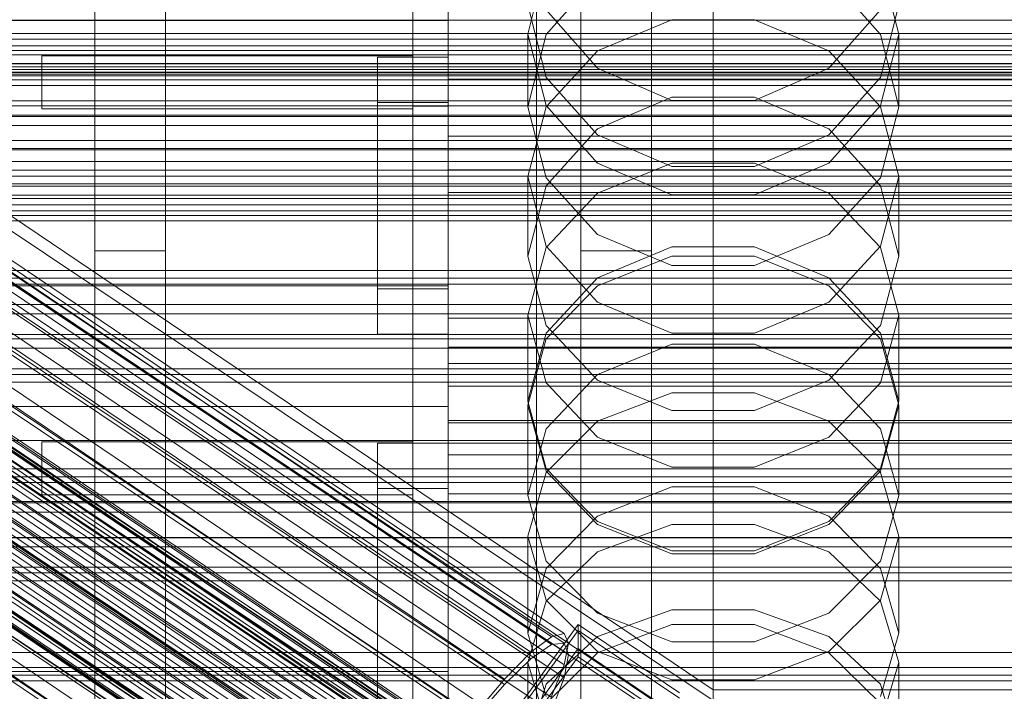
# Model space of a CAD drawing. Header units: millimetres. Extents: x -1970 to 61924, y -58230 to 6847.
# Tile 101 of 256: x -208 to -97, y -34520 to -34444. Entities that reach past the tile are written whole.
import ezdxf

# ---------------------------------------------------------------- set-up
doc = ezdxf.new("R2010")
doc.units = ezdxf.units.MM
for name, color, linetype, lineweight in [('COTAS_O', 1, 'Continuous', 0), ('COTAS_P', 1, 'Continuous', 0), ('frontal_briquetadora', 7, 'Continuous', 0), ('frontal_C01', 7, 'Continuous', 0), ('frontal_C02', 7, 'Continuous', 0), ('frontal_C03', 7, 'Continuous', 0), ('frontal_dosificador', 7, 'Continuous', 0), ('frontal_mezcladora', 7, 'Continuous', 0), ('frontal_secador', 7, 'Continuous', 0), ('frontal_tolva', 7, 'Continuous', 0)]:
    doc.layers.add(name, color=color, linetype=linetype, lineweight=lineweight)
doc.dimstyles.new('R19_100', dxfattribs={"dimtxt": 250, "dimasz": 150, "dimexe": 150, "dimexo": 80, "dimgap": 100, "dimtad": 1, "dimtih": 1, "dimtoh": 1, "dimdsep": 46, "dimcen": 0.09, "dimadec": 0, "dimazin": 0, "dimtfac": 1, "dimtdec": 4, "dimtofl": 0, "dimtmove": 0, "dimatfit": 3, "dimfxl": 1, "dimtolj": 1, "dimtzin": 0, "dimarcsym": 0})

# ---------------------------------------------------------------- blocks, each defined once
blk = doc.blocks.new('DIM_R26_43')
at = {"layer": 'COTAS_P'}
for p, q in [((-1750, -34600), (-1600, -34555)), ((2600, -34600), (2450, -34555)), ((-1750, -35500), (-1750, -34600)), ((-1750, -34600), (2600, -34600)), ((-1750, -34600), (-1600, -34645)), ((2600, -34600), (2450, -34645)), ((2600, -35500), (2600, -34600))]:
    blk.add_line(p, q, dxfattribs=at)
blk.add_text('4350 P', height=250, dxfattribs=at).set_placement((425, -34500))
blk = doc.blocks.new('DIM_R26_47')
at = {"layer": 'COTAS_P'}
for p, q in [((-850, -33400), (-150, -33400)), ((-150, -33400), (-195, -33550)), ((-150, -36000), (-150, -33400)), ((-150, -33400), (-105, -33550)), ((-150, -36000), (-195, -35850)), ((-150, -36000), (-105, -35850)), ((-850, -36000), (-150, -36000))]:
    blk.add_line(p, q, dxfattribs=at)
blk.add_text('2600 P', height=250, rotation=90, dxfattribs=at).set_placement((-250, -34700))
blk = doc.blocks.new('DIM_R26_48')
at = {"layer": 'COTAS_O'}
for p, q in [((-650, -33700), (50, -33700)), ((50, -33700), (5, -33850)), ((50, -34900), (50, -33700)), ((50, -33700), (95, -33850)), ((50, -34900), (5, -34750)), ((50, -34900), (95, -34750)), ((-650, -34900), (50, -34900))]:
    blk.add_line(p, q, dxfattribs=at)
blk.add_text('1200 O', height=250, rotation=90, dxfattribs=at).set_placement((-50, -34300))
blk = doc.blocks.new('DIM_R26_49')
at = {"layer": 'COTAS_O'}
for p, q in [((-650, -34200), (-500, -34155)), ((650, -34200), (500, -34155)), ((-650, -34900), (-650, -34200)), ((-650, -34200), (650, -34200)), ((-650, -34200), (-500, -34245)), ((650, -34200), (500, -34245)), ((650, -34900), (650, -34200))]:
    blk.add_line(p, q, dxfattribs=at)
blk.add_text('1300 O', height=250, dxfattribs=at).set_placement((0, -34100))
blk = doc.blocks.new('DIM_R26_54')
at = {"layer": 'COTAS_P'}
for p, q in [((-305, -34680), (395, -34680)), ((395, -34680), (350, -34830)), ((395, -36000), (395, -34680)), ((395, -34680), (440, -34830)), ((395, -36000), (350, -35850)), ((395, -36000), (440, -35850)), ((-305, -36000), (395, -36000))]:
    blk.add_line(p, q, dxfattribs=at)
blk.add_text('1320 P', height=250, rotation=90, dxfattribs=at).set_placement((295, -35340))

msp = doc.modelspace()

# ---------------------------------------------------------------- linework, layer by layer
at = {"layer": 'frontal_briquetadora'}
for p, q in [((-164, -34410.477), (-164, -34454.149)), ((-164, -34448.619), (-164, -34410.477)), ((-160, -34454.149), (-160, -34410.477)), ((-160, -34410.477), (-160, -34448.619)), ((-160, -34429.115), (-160, -34447.187)), ((-160, -34429.686), (-160, -34447.745)), ((-160, -34448.302), (-160, -34430.257)), ((-160, -34434.477), (-160, -34478.149)), ((-151, -34445.996), (-148.92, -34437.891)), ((-111.08, -34437.891), (-109, -34445.996)), ((-160, -34483.291), (-160, -34439.62)), ((-143.094, -34439.459), (-148.92, -34446.067)), ((-111.08, -34446.067), (-116.906, -34439.459)), ((-160, -34450.299), (-160, -34441.272)), ((-160, -34442.962), (-160, -34453.421)), ((-148.92, -34450.901), (-151, -34442.708)), ((-148.92, -34443.249), (-143.093, -34449.855)), ((-116.907, -34449.855), (-111.08, -34443.249)), ((-109, -34442.708), (-111.08, -34450.901)), ((-143.093, -34447.906), (-134.673, -34444.394)), ((-134.673, -34444.394), (-125.327, -34444.394)), ((-125.327, -34444.394), (-116.907, -34447.906)), ((-210, -34444.477), (-160, -34444.477)), ((-164, -34444.477), (-160, -34444.477)), ((-164, -34474.477), (-164, -34444.477)), ((-160, -34474.477), (-160, -34444.477)), ((-160, -34448.416), (-160, -34444.991)), ((-151, -34445.996), (-151, -34454.221)), ((-148.92, -34454.101), (-151, -34445.996)), ((-148.92, -34446.067), (-151, -34454.221)), ((-109, -34445.996), (-111.08, -34454.101)), ((-109, -34454.221), (-111.08, -34446.067)), ((-109, -34445.996), (-109, -34454.221)), ((-160, -34447.187), (-160, -34464.816)), ((-206, -34448.477), (-164, -34448.477)), ((-206, -34454.477), (-206, -34448.477)), ((-168, -34474.822), (-168, -34448.619)), ((-168, -34448.619), (-168, -34453.761)), ((-160, -34448.619), (-168, -34448.619)), ((-164, -34454.477), (-164, -34448.477)), ((-164, -34492.29), (-164, -34448.619)), ((-160, -34448.619), (-164, -34448.619)), ((-160, -34447.745), (-160, -34465.36)), ((-160, -34465.903), (-160, -34448.302)), ((-160, -34458.171), (-160, -34448.416)), ((-160, -34448.619), (-160, -34492.29)), ((-160, -34448.619), (-160, -34474.822)), ((-160, -34453.761), (-160, -34448.619)), ((-148.92, -34454.234), (-143.093, -34447.906)), ((-116.907, -34447.906), (-111.08, -34454.234)), ((-143.093, -34449.855), (-134.673, -34453.52)), ((-125.327, -34453.52), (-116.907, -34449.855)), ((-160, -34464.401), (-160, -34450.299)), ((-160, -34453.453), (-160, -34450.877)), ((-160, -34450.877), (-160, -34455.143)), ((-143.094, -34457.404), (-148.92, -34450.901)), ((-111.08, -34450.901), (-116.906, -34457.404)), ((-160, -34451.11), (-160, -34483.291)), ((200, -34451.11), (-160, -34451.11)), ((-160, -34451.11), (-160, -34457.538)), ((-134.674, -34453.127), (-143.094, -34456.734)), ((-125.326, -34453.127), (-134.674, -34453.127)), ((-116.906, -34456.734), (-125.326, -34453.127)), ((-168, -34453.761), (-168, -34479.964)), ((-168, -34453.761), (-160, -34453.761)), ((-164, -34454.149), (-164, -34674)), ((-164, -34492.29), (-164, -34454.149)), ((-164, -34454.149), (-160, -34454.149)), ((-160, -34453.421), (-160, -34468.481)), ((-160, -34462.48), (-160, -34453.453)), ((-160, -34479.964), (-160, -34453.761)), ((-160, -34674), (-160, -34454.149)), ((-160, -34454.149), (-160, -34492.29)), ((-151, -34454.221), (-148.92, -34462.278)), ((-151, -34462.125), (-148.92, -34454.234)), ((-143.093, -34460.601), (-148.92, -34454.101)), ((-134.673, -34453.52), (-125.327, -34453.52)), ((-111.08, -34454.101), (-116.907, -34460.601)), ((-111.08, -34462.278), (-109, -34454.221)), ((-111.08, -34454.234), (-109, -34462.125)), ((-206, -34454.477), (-164, -34454.477)), ((-160, -34455.143), (-160, -34465.602)), ((-160, -34489.719), (-160, -34457.538)), ((-160, -34457.538), (200, -34457.538)), ((-143.094, -34456.734), (-148.92, -34463.181)), ((-134.674, -34460.988), (-143.094, -34457.404)), ((-116.906, -34457.404), (-125.326, -34460.988)), ((-111.08, -34463.18), (-116.906, -34456.734)), ((-160, -34472.77), (-160, -34458.171)), ((-134.673, -34460.596), (-143.093, -34464.004)), ((-134.673, -34464.208), (-143.093, -34460.601)), ((-125.326, -34460.988), (-134.674, -34460.988)), ((-125.327, -34460.596), (-134.673, -34460.596)), ((-116.907, -34464.004), (-125.327, -34460.596)), ((-116.907, -34460.601), (-125.327, -34464.208)), ((-160, -34461.368), (-160, -34489.719)), ((200, -34461.368), (-160, -34461.368)), ((-160, -34461.368), (-160, -34463.94)), ((-151, -34462.125), (-151, -34471.125)), ((-151, -34462.125), (-148.92, -34470.016)), ((-111.08, -34470.016), (-109, -34462.125)), ((-109, -34462.125), (-109, -34471.125)), ((-160, -34476.582), (-160, -34462.48)), ((-148.92, -34463.181), (-151, -34471.125)), ((-148.92, -34462.278), (-143.094, -34468.668)), ((-116.906, -34468.668), (-111.08, -34462.278)), ((-109, -34471.125), (-111.08, -34463.18)), ((-160, -34492.29), (-160, -34463.94)), ((-160, -34463.94), (200, -34463.94)), ((-160, -34481.433), (-160, -34464.401)), ((-143.093, -34464.004), (-148.92, -34470.145)), ((-125.327, -34464.208), (-134.673, -34464.208)), ((-111.08, -34470.145), (-116.907, -34464.004)), ((-160, -34464.816), (-160, -34481.959)), ((-160, -34465.36), (-160, -34482.486)), ((-160, -34465.602), (-160, -34480.662)), ((-160, -34483.013), (-160, -34465.903)), ((-160, -34468.481), (-160, -34485.849)), ((-143.094, -34468.668), (-134.674, -34472.188)), ((-125.326, -34472.188), (-116.906, -34468.668)), ((-148.92, -34470.016), (-143.093, -34476.344)), ((-116.907, -34476.344), (-111.08, -34470.016)), ((-148.92, -34470.145), (-151, -34477.803)), ((-148.92, -34478.964), (-151, -34471.125)), ((-143.094, -34473.572), (-134.674, -34470.06)), ((-134.674, -34470.06), (-125.326, -34470.06)), ((-125.326, -34470.06), (-116.906, -34473.572)), ((-109, -34477.803), (-111.08, -34470.145)), ((-109, -34471.125), (-111.08, -34478.964)), ((-143.093, -34474.485), (-134.673, -34471.151)), ((-134.674, -34472.188), (-125.326, -34472.188)), ((-134.673, -34471.151), (-125.327, -34471.151)), ((-125.327, -34471.151), (-116.907, -34474.485)), ((-160, -34489.991), (-160, -34472.77)), ((-210, -34474.477), (-160, -34474.477)), ((-164, -34474.477), (-160, -34474.477)), ((-148.92, -34479.841), (-143.094, -34473.572)), ((-148.92, -34480.494), (-143.093, -34474.485)), ((-116.907, -34474.485), (-111.08, -34480.494)), ((-116.906, -34473.572), (-111.08, -34479.841)), ((-168, -34479.964), (-168, -34474.822)), ((-168, -34474.822), (-160, -34474.822)), ((-160, -34474.822), (-160, -34479.964)), ((-160, -34493.614), (-160, -34476.582)), ((-143.093, -34476.344), (-134.673, -34479.856)), ((-125.327, -34479.856), (-116.907, -34476.344)), ((-151, -34477.803), (-151, -34487.557)), ((-151, -34477.803), (-148.92, -34485.461)), ((-111.08, -34485.461), (-109, -34477.803)), ((-109, -34477.803), (-109, -34487.557)), ((-160, -34478.149), (-160, -34698)), ((200, -34478.149), (-160, -34478.149)), ((-160, -34478.149), (-160, -34483.291)), ((-168, -34479.964), (-160, -34479.964)), ((-151, -34487.557), (-148.92, -34479.841)), ((-143.094, -34485.172), (-148.92, -34478.964)), ((-134.673, -34479.856), (-125.327, -34479.856)), ((-111.08, -34478.964), (-116.906, -34485.172)), ((-111.08, -34479.841), (-109, -34487.557)), ((-160, -34480.662), (-160, -34498.03)), ((-151, -34487.986), (-148.92, -34480.494)), ((-134.674, -34481.091), (-143.094, -34484.534)), ((-125.326, -34481.091), (-134.674, -34481.091)), ((-116.906, -34484.534), (-125.326, -34481.091)), ((-111.08, -34480.494), (-109, -34487.986)), ((-160, -34481.433), (200, -34481.433)), ((-160, -34498.801), (-160, -34481.433)), ((-160, -34481.959), (-160, -34498.57)), ((-160, -34482.486), (-160, -34499.08)), ((-160, -34499.589), (-160, -34483.013)), ((-160, -34703.142), (-160, -34483.291)), ((-160, -34483.291), (200, -34483.291)), ((-160, -34483.291), (-160, -34691.652)), ((-160, -34483.291), (-160, -34489.719)), ((-143.094, -34484.534), (-148.92, -34490.676)), ((-148.92, -34485.461), (-143.093, -34491.602)), ((-134.674, -34488.588), (-143.094, -34485.172)), ((-116.906, -34485.172), (-125.326, -34488.588)), ((-116.907, -34491.602), (-111.08, -34485.461)), ((-111.08, -34490.676), (-116.906, -34484.534)), ((-160, -34485.849), (200, -34485.849)), ((-160, -34485.849), (-160, -34502.881)), ((-143.093, -34489.803), (-134.673, -34486.586)), ((-134.673, -34486.586), (-125.327, -34486.586)), ((-125.327, -34486.586), (-116.907, -34489.803)), ((-148.92, -34495.158), (-151, -34487.557)), ((-109, -34487.557), (-111.08, -34495.158)), ((-210, -34488.149), (-160, -34488.149)), ((-164, -34488.149), (-160, -34488.149)), ((-164, -34518.149), (-164, -34488.149)), ((-160, -34518.149), (-160, -34488.149)), ((-151, -34487.986), (-151, -34498.23)), ((-148.92, -34495.478), (-151, -34487.986)), ((-125.326, -34488.588), (-134.674, -34488.588)), ((-109, -34487.986), (-111.08, -34495.478)), ((-109, -34487.986), (-109, -34498.23)), ((-160, -34698.08), (-160, -34489.719)), ((-160, -34489.719), (200, -34489.719)), ((-160, -34489.719), (-160, -34692.717)), ((-160, -34489.719), (-160, -34492.29)), ((-160, -34489.991), (200, -34489.991)), ((-160, -34489.991), (-160, -34507.212)), ((-148.92, -34495.6), (-143.093, -34489.803)), ((-116.907, -34489.803), (-111.08, -34495.6)), ((-148.92, -34490.676), (-151, -34498.23)), ((-109, -34498.23), (-111.08, -34490.676)), ((-206, -34492.149), (-164, -34492.149)), ((-206, -34498.149), (-206, -34492.149)), ((-168, -34689.16), (-168, -34492.29)), ((-168, -34492.29), (-168, -34497.432)), ((-160, -34492.29), (-168, -34492.29)), ((-164, -34498.149), (-164, -34492.149)), ((-164, -34695.288), (-164, -34492.29)), ((-160, -34492.29), (-164, -34492.29)), ((-160, -34695.288), (-160, -34492.29)), ((-160, -34492.29), (200, -34492.29)), ((-160, -34492.29), (-160, -34689.16)), ((-160, -34497.432), (-160, -34492.29)), ((-143.093, -34491.602), (-134.673, -34495.01)), ((-125.327, -34495.01), (-116.907, -34491.602)), ((-160, -34493.614), (200, -34493.614)), ((-160, -34510.982), (-160, -34493.614)), ((-151, -34502.829), (-148.92, -34495.6)), ((-143.094, -34501.17), (-148.92, -34495.158)), ((-143.093, -34501.486), (-148.92, -34495.478)), ((-134.673, -34495.01), (-125.327, -34495.01)), ((-111.08, -34495.478), (-116.907, -34501.486)), ((-111.08, -34495.158), (-116.906, -34501.17)), ((-111.08, -34495.6), (-109, -34502.829)), ((-168, -34497.432), (-168, -34694.302)), ((-168, -34497.432), (-160, -34497.432)), ((-160, -34694.302), (-160, -34497.432)), ((-134.674, -34497.219), (-143.094, -34500.552)), ((-125.326, -34497.219), (-134.674, -34497.219)), ((-116.906, -34500.552), (-125.326, -34497.219)), ((-206, -34498.149), (-164, -34498.149)), ((-160, -34498.03), (200, -34498.03)), ((-160, -34498.03), (-160, -34515.062)), ((-160, -34498.57), (-160, -34514.607)), ((-160, -34513.861), (-160, -34498.801)), ((-151, -34498.23), (-148.92, -34505.662)), ((-111.08, -34505.662), (-109, -34498.23)), ((-160, -34499.08), (-160, -34515.099)), ((-160, -34515.589), (-160, -34499.589)), ((-143.094, -34500.552), (-148.92, -34506.493)), ((-134.674, -34504.474), (-143.094, -34501.17)), ((-116.906, -34501.17), (-125.326, -34504.474)), ((-111.08, -34506.493), (-116.906, -34500.552)), ((-134.673, -34504.82), (-143.093, -34501.486)), ((-134.673, -34501.512), (-143.093, -34504.604)), ((-125.327, -34501.512), (-134.673, -34501.512)), ((-116.907, -34501.486), (-125.327, -34504.82)), ((-116.907, -34504.604), (-125.327, -34501.512)), ((-160, -34502.881), (-160, -34516.984)), ((-151, -34502.829), (-151, -34513.787)), ((-151, -34502.829), (-148.92, -34510.058)), ((-111.08, -34510.058), (-109, -34502.829)), ((-109, -34502.829), (-109, -34513.787)), ((-125.326, -34504.474), (-134.674, -34504.474)), ((-143.093, -34504.604), (-148.92, -34510.176)), ((-148.92, -34505.662), (-143.094, -34511.534)), ((-125.327, -34504.82), (-134.673, -34504.82)), ((-111.08, -34510.176), (-116.907, -34504.604)), ((-116.906, -34511.534), (-111.08, -34505.662)), ((-148.92, -34506.493), (-151, -34513.787)), ((-109, -34513.787), (-111.08, -34506.493)), ((-160, -34507.212), (-160, -34521.811)), ((-148.92, -34510.058), (-143.093, -34515.855)), ((-116.907, -34515.855), (-111.08, -34510.058)), ((-160, -34526.043), (-160, -34510.982)), ((-148.92, -34510.176), (-151, -34517.123)), ((-143.093, -34514.166), (-134.673, -34511.161)), ((-134.673, -34511.161), (-125.327, -34511.161)), ((-125.327, -34511.161), (-116.907, -34514.166)), ((-109, -34517.123), (-111.08, -34510.176)), ((-143.094, -34511.534), (-134.674, -34514.76)), ((-125.326, -34514.76), (-116.906, -34511.534)), ((-143.094, -34516.027), (-134.674, -34512.811)), ((-134.674, -34512.811), (-125.326, -34512.811)), ((-125.326, -34512.811), (-116.906, -34516.027)), ((-160, -34524.321), (-160, -34513.861)), ((-160, -34514.607), (-160, -34530.029)), ((-148.92, -34520.952), (-151, -34513.787)), ((-148.92, -34519.58), (-143.093, -34514.166)), ((-116.907, -34514.166), (-111.08, -34519.58)), ((-109, -34513.787), (-111.08, -34520.952)), ((-160, -34515.062), (-160, -34529.165)), ((-160, -34515.099), (-160, -34530.501)), ((-160, -34530.972), (-160, -34515.589)), ((-134.674, -34514.76), (-125.326, -34514.76)), ((-148.92, -34521.752), (-143.094, -34516.027)), ((-143.093, -34515.855), (-134.673, -34519.072)), ((-125.327, -34519.072), (-116.907, -34515.855)), ((-116.906, -34516.027), (-111.08, -34521.752)), ((-160, -34516.984), (-160, -34526.011)), ((-151, -34517.123), (-151, -34528.769)), ((-151, -34517.123), (-148.92, -34524.071)), ((-111.08, -34524.071), (-109, -34517.123)), ((-109, -34517.123), (-109, -34528.769)), ((-210, -34518.149), (-160, -34518.149)), ((-164, -34518.149), (-160, -34518.149)), ((-151, -34526.331), (-148.92, -34519.58)), ((-134.673, -34519.072), (-125.327, -34519.072)), ((-111.08, -34519.58), (-109, -34526.331))]:
    msp.add_line(p, q, dxfattribs=at)
at = {"layer": 'frontal_C01'}
for p, q in [((-130, -34520.192), (-130, -34257.579)), ((-130, -34263.359), (-130, -34525.972)), ((-331.181, -34389.51), (-146.872, -34513.845)), ((-332.629, -34389.859), (-148.32, -34514.194)), ((-330.692, -34390.6), (-146.383, -34514.934)), ((-334.938, -34391.624), (-150.629, -34515.959)), ((-331.197, -34393.055), (-146.887, -34517.389)), ((-356.348, -34393.95), (-142.549, -34538.178)), ((-355.53, -34393.324), (-141.731, -34537.552)), ((-355.017, -34393.2), (-141.218, -34537.429)), ((-354.844, -34393.587), (-141.045, -34537.815)), ((-357.415, -34395.034), (-143.617, -34539.262)), ((-355.022, -34394.456), (-141.224, -34538.685)), ((-337.95, -34394.685), (-153.641, -34519.019)), ((-355.541, -34395.751), (-141.742, -34539.979)), ((-358.659, -34396.503), (-144.861, -34540.732)), ((-356.363, -34397.381), (-142.565, -34541.61)), ((-332.659, -34396.708), (-148.35, -34521.042)), ((-146.196, -34542.486), (-359.995, -34398.258)), ((-357.434, -34399.237), (-143.635, -34543.465)), ((-341.461, -34398.832), (-157.152, -34523.166)), ((-361.332, -34400.177), (-147.533, -34544.406)), ((-358.68, -34401.191), (-144.881, -34545.419)), ((-334.981, -34401.309), (-150.672, -34525.644)), ((-362.578, -34402.132), (-148.779, -34546.36)), ((-360.017, -34403.111), (-146.218, -34547.339)), ((-363.648, -34403.987), (-149.85, -34548.216)), ((-160.922, -34528.118), (-345.231, -34403.783)), ((-361.352, -34404.865), (-147.554, -34549.093)), ((-364.471, -34405.618), (-150.672, -34549.846)), ((-362.596, -34406.335), (-148.798, -34550.563)), ((-364.989, -34406.912), (-151.191, -34551.14)), ((-363.664, -34407.419), (-149.865, -34551.647)), ((-338.003, -34406.546), (-153.694, -34530.881)), ((-365.168, -34407.782), (-151.369, -34552.01)), ((-364.995, -34408.168), (-151.196, -34552.396)), ((-364.482, -34408.044), (-150.683, -34552.273)), ((-349.002, -34409.201), (-164.693, -34533.535)), ((-341.52, -34412.061), (-157.211, -34536.396)), ((-352.519, -34414.716), (-168.21, -34539.051)), ((-345.291, -34417.479), (-160.982, -34541.814)), ((-355.541, -34419.953), (-171.232, -34544.288)), ((-349.061, -34422.43), (-164.752, -34546.765)), ((-130, -34520.192), (-228.298, -34453.88)), ((-228.298, -34459.66), (-130, -34525.972)), ((-172.809, -34550.677), (-145.277, -34512.823)), ((-145.289, -34515.519), (-145.277, -34512.823)), ((-145.277, -34512.823), (-133.809, -34520.559)), ((-150.629, -34515.959), (-148.32, -34514.194)), ((-148.32, -34514.194), (-146.872, -34513.845)), ((-146.872, -34513.845), (-146.383, -34514.934)), ((-145.289, -34515.519), (-172.821, -34553.374)), ((-146.383, -34514.934), (-146.887, -34517.389)), ((-133.821, -34523.256), (-145.289, -34515.519)), ((-153.641, -34519.019), (-150.629, -34515.959)), ((-146.887, -34517.389), (-148.35, -34521.042)), ((-157.152, -34523.166), (-153.641, -34519.019)), ((-130, -34782.805), (-130, -34520.192)), ((0, -34520.192), (-130, -34520.192))]:
    msp.add_line(p, q, dxfattribs=at)
at = {"layer": 'frontal_C02'}
for p, q in [((-130, -34521.432), (-130, -34230.937)), ((-130, -34236.667), (-130, -34527.162)), ((-332.629, -34391.842), (-148.32, -34515.097)), ((-331.181, -34391.684), (-146.872, -34514.939)), ((-330.692, -34392.967), (-146.383, -34516.222)), ((-334.938, -34393.43), (-150.629, -34516.684)), ((-356.348, -34396.091), (-142.549, -34539.066)), ((-355.53, -34395.528), (-141.731, -34538.504)), ((-355.017, -34395.472), (-141.218, -34538.448)), ((-354.844, -34395.927), (-141.045, -34538.902)), ((-337.95, -34396.339), (-153.641, -34519.593)), ((-331.197, -34395.603), (-146.887, -34518.858)), ((-357.415, -34397.122), (-143.617, -34540.097)), ((-355.022, -34396.861), (-141.224, -34539.836)), ((-358.659, -34398.55), (-144.861, -34541.526)), ((-355.541, -34398.211), (-141.742, -34541.186)), ((-332.659, -34399.413), (-148.35, -34522.667)), ((-146.196, -34543.255), (-359.995, -34400.28)), ((-356.363, -34399.884), (-142.565, -34542.86)), ((-341.461, -34400.371), (-157.152, -34523.626)), ((-357.434, -34401.768), (-143.635, -34544.743)), ((-361.332, -34402.192), (-147.533, -34545.168)), ((-362.578, -34404.157), (-148.779, -34547.132)), ((-358.68, -34403.733), (-144.881, -34546.708)), ((-334.981, -34404.136), (-150.672, -34527.39)), ((-160.922, -34528.507), (-345.231, -34405.252)), ((-363.648, -34406.04), (-149.85, -34549.016)), ((-360.017, -34405.645), (-146.218, -34548.62)), ((-361.352, -34407.374), (-147.554, -34550.35)), ((-364.471, -34407.714), (-150.672, -34550.689)), ((-364.989, -34409.064), (-151.191, -34552.039)), ((-363.664, -34409.834), (-149.865, -34552.809)), ((-362.596, -34408.803), (-148.798, -34551.779)), ((-338.003, -34409.451), (-153.694, -34532.706)), ((-365.168, -34409.998), (-151.369, -34552.973)), ((-364.995, -34410.452), (-151.196, -34553.428)), ((-364.482, -34410.397), (-150.683, -34553.372)), ((-349.002, -34410.649), (-164.693, -34533.904)), ((-341.52, -34414.996), (-157.211, -34538.251)), ((-352.519, -34416.194), (-168.21, -34539.449)), ((-345.291, -34420.393), (-160.982, -34543.648)), ((-355.541, -34421.51), (-171.232, -34544.764)), ((-349.061, -34425.274), (-164.752, -34548.529)), ((-440, -34444.429), (440, -34444.429)), ((-440, -34445.925), (440, -34445.925)), ((-440, -34446.561), (440, -34446.561)), ((-311.15, -34447.313), (311.15, -34447.313)), ((-440, -34447.845), (440, -34447.845)), ((-440, -34448.365), (440, -34448.365)), ((-440, -34449.351), (440, -34449.351)), ((-440, -34449.718), (440, -34449.718)), ((-311.15, -34449.317), (311.15, -34449.317)), ((-440, -34450.338), (440, -34450.338)), ((-440, -34450.528), (440, -34450.528)), ((-440, -34450.739), (440, -34450.739)), ((-311.15, -34453.538), (311.15, -34453.538)), ((-311.15, -34455.334), (311.15, -34455.334)), ((-130, -34521.432), (-228.298, -34455.696)), ((-311.15, -34458.959), (311.15, -34458.959)), ((-311.15, -34460.426), (311.15, -34460.426)), ((-228.298, -34461.426), (-130, -34527.162)), ((-311.15, -34463.207), (311.15, -34463.207)), ((-311.15, -34464.244), (311.15, -34464.244)), ((-311.15, -34465.992), (311.15, -34465.992)), ((-311.15, -34466.529), (311.15, -34466.529)), ((-311.15, -34467.125), (311.15, -34467.125)), ((-172.809, -34551.005), (-145.277, -34513.482)), ((-145.289, -34516.463), (-145.277, -34513.482)), ((-145.277, -34513.482), (-133.809, -34521.151)), ((-150.629, -34516.684), (-148.32, -34515.097)), ((-148.32, -34515.097), (-146.872, -34514.939)), ((-146.872, -34514.939), (-146.383, -34516.222)), ((-145.289, -34516.463), (-172.821, -34553.985)), ((-153.641, -34519.593), (-150.629, -34516.684)), ((-146.383, -34516.222), (-146.887, -34518.858)), ((-133.821, -34524.132), (-145.289, -34516.463)), ((-146.887, -34518.858), (-148.35, -34522.667)), ((-157.152, -34523.626), (-153.641, -34519.593))]:
    msp.add_line(p, q, dxfattribs=at)
at = {"layer": 'frontal_C03'}
for p, q in [((1250, -34450.296), (-1250, -34450.296)), ((1250, -34451.177), (-1250, -34451.177)), ((1250, -34451.831), (-1250, -34451.831)), ((1250, -34454.138), (-1250, -34454.138)), ((-1250, -34455.195), (1250, -34455.195)), ((1500, -34456.351), (-1500, -34456.351)), ((1250, -34458.048), (-1250, -34458.048)), ((1250, -34459.105), (-1250, -34459.105)), ((1250, -34461.412), (-1250, -34461.412)), ((1250, -34462.066), (-1250, -34462.066)), ((1250, -34462.947), (-1250, -34462.947)), ((-1500, -34465.334), (1500, -34465.334)), ((1250, -34472.754), (-1250, -34472.754)), ((1250, -34473.635), (-1250, -34473.635)), ((1250, -34474.288), (-1250, -34474.288)), ((1250, -34476.596), (-1250, -34476.596)), ((-1250, -34477.653), (1250, -34477.653)), ((1250, -34480.505), (-1250, -34480.505)), ((1250, -34481.563), (-1250, -34481.563)), ((1250, -34483.87), (-1250, -34483.87)), ((1250, -34484.523), (-1250, -34484.523)), ((1250, -34485.405), (-1250, -34485.405)), ((1250, -34495.211), (-1250, -34495.211)), ((1250, -34496.092), (-1250, -34496.092)), ((1250, -34496.746), (-1250, -34496.746)), ((1250, -34499.053), (-1250, -34499.053)), ((-1250, -34500.111), (1250, -34500.111)), ((1250, -34502.963), (-1250, -34502.963)), ((1250, -34504.02), (-1250, -34504.02)), ((1250, -34506.328), (-1250, -34506.328)), ((1250, -34506.981), (-1250, -34506.981)), ((1250, -34507.862), (-1250, -34507.862)), ((1250, -34517.669), (-1250, -34517.669)), ((1250, -34518.55), (-1250, -34518.55)), ((1250, -34519.204), (-1250, -34519.204))]:
    msp.add_line(p, q, dxfattribs=at)
at = {"layer": 'frontal_dosificador'}
msp.add_line((-770, -34480), (770, -34480), dxfattribs=at)
at = {"layer": 'frontal_mezcladora'}
for p, q in [((-200, -34470.534), (-200, -34433.911)), ((-192, -34470.534), (-192, -34433.911)), ((-145, -34470.534), (-145, -34433.911)), ((-137, -34470.534), (-137, -34433.911)), ((-280, -34450), (280, -34450)), ((-240, -34450), (-160, -34450)), ((-160, -34535), (-160, -34450)), ((-420, -34464.602), (240, -34464.602)), ((-200, -34525.346), (-200, -34470.534)), ((-200, -34470.534), (-192, -34470.534)), ((-192, -34525.346), (-192, -34470.534)), ((-145, -34525.346), (-145, -34470.534)), ((-145, -34470.534), (-137, -34470.534)), ((-137, -34525.346), (-137, -34470.534)), ((-420, -34498.893), (240, -34498.893))]:
    msp.add_line(p, q, dxfattribs=at)
at = {"layer": 'frontal_secador'}
msp.add_line((-1250, -34516), (1250, -34516), dxfattribs=at)
at = {"layer": 'frontal_tolva'}
for p, q in [((-1821.5, -34492), (1821.5, -34492)), ((-1821.5, -34503), (1821.5, -34503))]:
    msp.add_line(p, q, dxfattribs=at)

# ---------------------------------------------------------------- dimensions: what is measured, and where the dimension line sits
at = {"layer": 'COTAS_O'}
for p2, distance, picture, middle in [((-650, -33700), -700, 'DIM_R26_48', (50, -34300)), ((650, -34900), 700, 'DIM_R26_49', (0, -34200))]:
    dim = msp.add_aligned_dim(p1=(-650, -34900), p2=p2, distance=distance, text='<> O', dimstyle='R19_100', dxfattribs=at)
    dim.commit()
    dim.dimension.update_dxf_attribs({"geometry": picture, "text_midpoint": middle})
at = {"layer": 'COTAS_P'}
for p1, p2, distance, picture, middle in [((-850, -36000), (-850, -33400), -700, 'DIM_R26_47', (-150, -34700)), ((-1750, -35500), (2600, -35500), 900, 'DIM_R26_43', (425, -34600)), ((-305, -36000), (-305, -34680), -700, 'DIM_R26_54', (395, -35340))]:
    dim = msp.add_aligned_dim(p1=p1, p2=p2, distance=distance, text='<> P', dimstyle='R19_100', dxfattribs=at)
    dim.commit()
    dim.dimension.update_dxf_attribs({"geometry": picture, "text_midpoint": middle})

doc.saveas('drawing.dxf')
